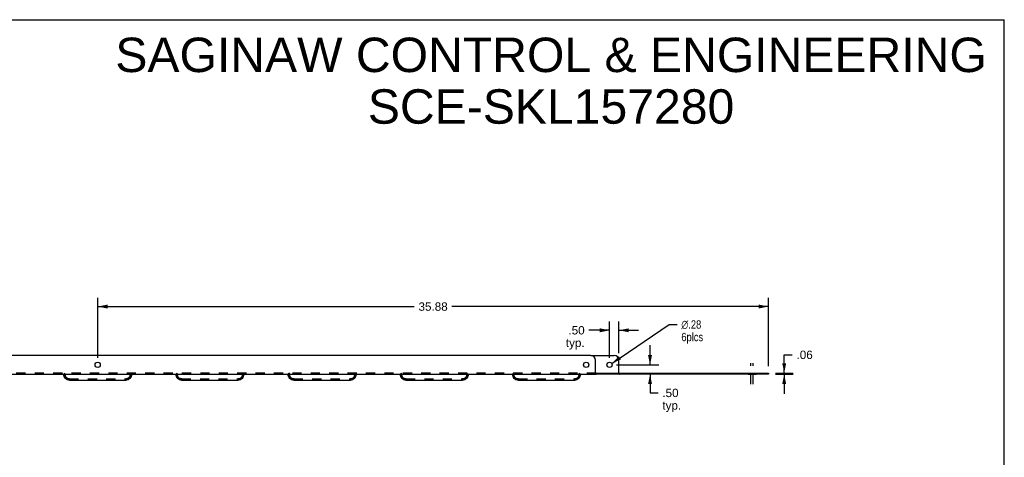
# Model space of a CAD drawing. Header units: inches. Extents: x 0 to 89.5, y 0 to 57.9.
# Tile 9 of 9: x 36.8 to 89.5, y 34.5 to 57.9. Entities that reach past the tile are written whole.
import ezdxf

# ---------------------------------------------------------------- set-up
doc = ezdxf.new("R2010")
doc.units = ezdxf.units.IN
doc.header["$LTSCALE"] = 4.921053
doc.header["$MEASUREMENT"] = 0
doc.linetypes.add('DASHED', pattern=[0.2, 0.1, -0.1])
doc.linetypes.add('HIDDEN', pattern=[0.2, 0.1, -0.1])
doc.layers.get('0').update_dxf_attribs({"linetype": 'CONTINUOUS'})
for name, color, linetype in [('02___PRT_ALL_AXES', 7, 'CONTINUOUS'), ('DEFAULT_2', 8, 'HIDDEN'), ('DIMENSIONS', 7, 'CONTINUOUS')]:
    doc.layers.add(name, color=color, linetype=linetype)
doc.styles.get("Standard").update_dxf_attribs({"font": 'arial.ttf'})
doc.styles.add('TEXTSTYLE_1', font='gdt', dxfattribs={"width": 0.8})
doc.dimstyles.new('DIMSTYLE_1', dxfattribs={"dimtxt": 0.447368, "dimasz": 0.526316, "dimexe": 0.09, "dimexo": 0.07, "dimgap": 0.0425, "dimtad": 0, "dimtih": 1, "dimtoh": 1, "dimzin": 4, "dimdsep": 46, "dimtxsty": 'Standard', "dimblk": '_FILLED', "dimblk1": '_FILLED', "dimblk2": '_FILLED', "dimcen": 0.09, "dimazin": 1, "dimtfac": 1, "dimtofl": 0, "dimtmove": 0, "dimatfit": 3, "dimldrblk": '_FILLED', "dimfxl": 0, "dimtolj": 1, "dimtzin": 4, "dimarcsym": 0})
doc.dimstyles.new('DIMSTYLE_2', dxfattribs={"dimtxt": 0.447368, "dimasz": 0.526316, "dimexe": 0.09, "dimexo": 0.07, "dimgap": 0.09, "dimtad": 0, "dimtih": 1, "dimtoh": 1, "dimzin": 4, "dimdsep": 46, "dimtxsty": 'Standard', "dimblk": '_FILLED', "dimblk1": '_FILLED', "dimblk2": '_FILLED', "dimcen": 0.09, "dimazin": 1, "dimtfac": 1, "dimtofl": 0, "dimtmove": 0, "dimatfit": 1, "dimldrblk": '_FILLED', "dimfxl": 0, "dimtolj": 1, "dimtzin": 4, "dimarcsym": 0})

# ---------------------------------------------------------------- blocks, each defined once
blk = doc.blocks.new('_FILLED')
at = {"color": 0, "linetype": 'ByBlock'}
blk.add_solid([(0, 0), (-1, 0.2), (-1, -0.2)], dxfattribs=at)
blk = doc.blocks.new('*D15')
at = {"color": 2, "linetype": 'Continuous'}
for p, q in [((70.527, 39.423), (70.527, 40.475)), ((68.731, 39.423), (71.001, 39.423)), ((70.527, 38.923), (70.527, 37.922)), ((70.527, 37.922), (70.961, 37.922))]:
    blk.add_line(p, q, dxfattribs=at)
at = {"color": 2, "linetype": 'Continuous', "xscale": 0.5263157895, "yscale": 0.5263157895, "zscale": 0.5263157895}
for p, rotation in [((70.527, 39.423), 270), ((70.527, 38.923), 90)]:
    blk.add_blockref('_FILLED', p, dxfattribs=dict(at, rotation=rotation))
at = {"color": 2, "linetype": 'Continuous', "insert": (71.185, 38.145), "char_height": 0.4474, "width": 1.00616, "attachment_point": 1, "line_spacing_factor": 0.9}
blk.add_mtext('.50\\Ptyp.', dxfattribs=at)
blk = doc.blocks.new('*D16')
at = {"color": 2, "linetype": 'Continuous'}
for p, q in [((68.362, 39.791), (68.362, 41.746)), ((68.862, 40.041), (68.862, 41.746)), ((68.362, 41.272), (67.255, 41.272)), ((68.862, 41.272), (69.915, 41.272))]:
    blk.add_line(p, q, dxfattribs=at)
at = {"color": 2, "linetype": 'Continuous', "xscale": 0.5263157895, "yscale": 0.5263157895, "zscale": 0.5263157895}
blk.add_blockref('_FILLED', (68.362, 41.272), dxfattribs=at)
at = {"color": 2, "linetype": 'Continuous', "xscale": 0.5263157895, "yscale": 0.5263157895, "zscale": 0.5263157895, "rotation": 180}
blk.add_blockref('_FILLED', (68.862, 41.272), dxfattribs=at)
at = {"color": 2, "linetype": 'Continuous', "insert": (67.031, 41.496), "char_height": 0.4474, "width": 1.00616, "attachment_point": 3, "line_spacing_factor": 0.9}
blk.add_mtext('.50\\Ptyp.', dxfattribs=at)
blk = doc.blocks.new('*D17')
at = {"color": 2, "linetype": 'Continuous'}
for p, q in [((68.479, 39.502), (71.543, 41.583)), ((71.543, 41.583), (71.977, 41.583))]:
    blk.add_line(p, q, dxfattribs=at)
at = {"color": 2, "linetype": 'Continuous', "xscale": 0.5263157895, "yscale": 0.5263157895, "zscale": 0.5263157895, "rotation": 214.1840486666}
blk.add_blockref('_FILLED', (68.479, 39.502), dxfattribs=at)
at = {"color": 2, "linetype": 'Continuous', "insert": (72.201, 41.806), "char_height": 0.44737, "width": 1.46462, "attachment_point": 1, "line_spacing_factor": 0.9, "style": 'TEXTSTYLE_1'}
blk.add_mtext('{\\fgdt;n}\\fArial;.28\\P6plcs', dxfattribs=at)
blk = doc.blocks.new('*D18')
at = {"color": 2, "linetype": 'Continuous'}
for p, q in [((77.703, 38.983), (77.703, 39.96)), ((77.703, 39.96), (78.137, 39.96)), ((77.231, 38.983), (78.177, 38.983)), ((77.231, 38.923), (78.177, 38.923)), ((77.703, 38.923), (77.703, 37.87))]:
    blk.add_line(p, q, dxfattribs=at)
at = {"color": 2, "linetype": 'Continuous', "xscale": 0.5263157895, "yscale": 0.5263157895, "zscale": 0.5263157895}
for p, rotation in [((77.703, 38.983), 270), ((77.703, 38.923), 90)]:
    blk.add_blockref('_FILLED', p, dxfattribs=dict(at, rotation=rotation))
at = {"color": 2, "linetype": 'Continuous', "insert": (78.361, 40.184), "char_height": 0.4474, "width": 0.86813, "attachment_point": 1, "line_spacing_factor": 0.9}
blk.add_mtext('.06', dxfattribs=at)
blk = doc.blocks.new('*D20')
at = {"color": 2, "linetype": 'Continuous'}
for p, q in [((40.987, 39.791), (40.987, 43.015)), ((76.862, 39.351), (76.862, 43.015)), ((40.987, 42.542), (57.92, 42.542)), ((76.862, 42.542), (59.93, 42.542))]:
    blk.add_line(p, q, dxfattribs=at)
at = {"color": 2, "linetype": 'Continuous', "xscale": 0.5263157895, "yscale": 0.5263157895, "zscale": 0.5263157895, "rotation": 180}
blk.add_blockref('_FILLED', (40.987, 42.542), dxfattribs=at)
at = {"color": 2, "linetype": 'Continuous', "xscale": 0.5263157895, "yscale": 0.5263157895, "zscale": 0.5263157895}
blk.add_blockref('_FILLED', (76.862, 42.542), dxfattribs=at)
at = {"color": 2, "linetype": 'Continuous', "insert": (58.925, 42.765), "char_height": 0.4474, "width": 1.56329, "attachment_point": 2, "line_spacing_factor": 0.9}
blk.add_mtext('35.88', dxfattribs=at)

msp = doc.modelspace()

# ---------------------------------------------------------------- linework, layer by layer
at = {"color": 7, "linetype": 'Continuous'}
for p, q in [((0, 57.895), (89.474, 57.895)), ((89.474, 0), (89.474, 57.895)), ((67.362, 39.923), (68.612, 39.923)), ((68.862, 38.983), (68.862, 39.673)), ((67.639, 38.983), (76.862, 38.983)), ((67.639, 38.983), (67.639, 38.923)), ((76.862, 38.983), (76.862, 38.923))]:
    msp.add_line(p, q, dxfattribs=at)
at = {"color": 3, "linetype": 'Continuous'}
for p, q in [((67.362, 39.923), (14.612, 39.923)), ((67.612, 38.952), (67.612, 39.673)), ((14.347, 38.923), (67.628, 38.923)), ((39.474, 38.611), (42.501, 38.611)), ((45.474, 38.611), (48.501, 38.611)), ((51.474, 38.611), (54.501, 38.611)), ((57.474, 38.611), (60.501, 38.611)), ((63.474, 38.611), (66.501, 38.611)), ((76.862, 38.923), (67.639, 38.923))]:
    msp.add_line(p, q, dxfattribs=at)
at = {"color": 7, "linetype": 'Continuous'}
for points in [[(67.612, 38.997), (67.617, 38.997), (67.62, 38.996), (67.623, 38.994), (67.626, 38.991), (67.629, 38.988), (67.632, 38.985), (67.635, 38.983), (67.639, 38.983)], [(68.862, 38.997), (68.867, 38.997), (68.87, 38.996), (68.873, 38.994), (68.876, 38.991), (68.879, 38.988), (68.882, 38.985), (68.885, 38.983), (68.889, 38.983)]]:
    msp.add_lwpolyline(points, dxfattribs=at)
at = {"color": 3, "linetype": 'Continuous'}
msp.add_lwpolyline([(67.612, 38.952), (67.616, 38.948), (67.619, 38.943), (67.622, 38.938), (67.625, 38.934), (67.628, 38.929), (67.631, 38.926), (67.635, 38.924), (67.639, 38.923)], dxfattribs=at)
for centre, radius, start, end in [((67.362, 39.673), 0.25, 0, 90), ((39.487, 38.92), 0.31, 180.1019, 267.4773), ((42.487, 38.92), 0.31, 272.5227, 359.9), ((45.487, 38.92), 0.31, 180.1019, 267.4773), ((48.487, 38.92), 0.31, 272.5227, 359.9), ((51.487, 38.92), 0.31, 180.1019, 267.4773), ((54.487, 38.92), 0.31, 272.5227, 359.9), ((57.487, 38.92), 0.31, 180.1019, 267.4773), ((60.487, 38.92), 0.31, 272.5227, 359.9), ((63.487, 38.92), 0.31, 180.1019, 267.4773), ((66.487, 38.92), 0.31, 272.5227, 359.9)]:
    msp.add_arc(centre, radius, start, end, dxfattribs=at)
at = {"color": 7, "linetype": 'Continuous'}
msp.add_arc((68.612, 39.673), 0.25, 0, 90, dxfattribs=at)
at = {"layer": '02___PRT_ALL_AXES', "color": 2, "linetype": 'DASHED'}
for p, q in [((75.925, 38.383), (75.925, 39.509)), ((76.05, 38.383), (76.05, 39.509))]:
    msp.add_line(p, q, dxfattribs=at)
at = {"layer": '02___PRT_ALL_AXES', "color": 8, "linetype": 'HIDDEN'}
for p, q in [((75.769, 38.983), (76.206, 38.983)), ((75.769, 38.983), (75.769, 38.923)), ((76.206, 38.983), (76.206, 38.923)), ((75.769, 38.923), (76.206, 38.923))]:
    msp.add_line(p, q, dxfattribs=at)
at = {"layer": '02___PRT_ALL_AXES', "color": 3, "linetype": 'Continuous'}
for centre in [(40.987, 39.423), (67.112, 39.423)]:
    msp.add_circle(centre, 0.141, dxfattribs=at)
at = {"layer": '02___PRT_ALL_AXES', "color": 7, "linetype": 'Continuous'}
msp.add_circle((68.362, 39.423), 0.141, dxfattribs=at)
at = {"layer": 'DEFAULT_2', "color": 8, "linetype": 'HIDDEN'}
for p, q in [((67.639, 38.983), (14.336, 38.983)), ((39.237, 38.983), (39.182, 38.923)), ((39.237, 38.92), (39.237, 38.983)), ((42.737, 38.983), (42.737, 38.921)), ((42.737, 38.983), (42.793, 38.923)), ((45.237, 38.983), (45.182, 38.923)), ((45.237, 38.92), (45.237, 38.983)), ((48.737, 38.983), (48.793, 38.923)), ((48.737, 38.983), (48.737, 38.921)), ((51.237, 38.983), (51.182, 38.923)), ((51.237, 38.92), (51.237, 38.983)), ((54.737, 38.983), (54.793, 38.923)), ((54.737, 38.983), (54.737, 38.921)), ((57.237, 38.983), (57.182, 38.923)), ((57.237, 38.92), (57.237, 38.983)), ((60.737, 38.983), (60.793, 38.923)), ((60.737, 38.983), (60.737, 38.921)), ((63.237, 38.983), (63.182, 38.923)), ((63.237, 38.92), (63.237, 38.983)), ((66.737, 38.983), (66.793, 38.923)), ((66.737, 38.983), (66.737, 38.921)), ((68.862, 38.952), (68.862, 38.983)), ((68.889, 38.983), (68.889, 38.923)), ((39.177, 38.921), (39.177, 38.923)), ((39.177, 38.921), (39.177, 38.921)), ((39.237, 38.921), (39.177, 38.921)), ((39.183, 38.93), (39.178, 38.929)), ((39.178, 38.928), (39.179, 38.927)), ((39.179, 38.927), (39.182, 38.923)), ((39.487, 38.671), (39.439, 38.675)), ((39.475, 38.671), (42.5, 38.671)), ((42.737, 38.921), (42.733, 38.872)), ((42.737, 38.921), (42.797, 38.921)), ((42.779, 38.938), (42.774, 38.942)), ((42.793, 38.923), (42.796, 38.927)), ((42.796, 38.927), (42.797, 38.928)), ((42.797, 38.923), (42.797, 38.921)), ((42.797, 38.921), (42.797, 38.921)), ((45.177, 38.921), (45.177, 38.923)), ((45.237, 38.921), (45.177, 38.921)), ((45.177, 38.921), (45.177, 38.921)), ((45.183, 38.93), (45.178, 38.929)), ((45.178, 38.928), (45.179, 38.927)), ((45.179, 38.927), (45.182, 38.923)), ((45.487, 38.671), (45.439, 38.675)), ((45.475, 38.671), (48.5, 38.671)), ((48.737, 38.921), (48.733, 38.872)), ((48.737, 38.921), (48.797, 38.921)), ((48.779, 38.938), (48.774, 38.942)), ((48.793, 38.923), (48.796, 38.927)), ((48.796, 38.927), (48.797, 38.928)), ((48.797, 38.923), (48.797, 38.921)), ((48.797, 38.921), (48.797, 38.921)), ((51.177, 38.921), (51.177, 38.923)), ((51.237, 38.921), (51.177, 38.921)), ((51.177, 38.921), (51.177, 38.921)), ((51.183, 38.93), (51.178, 38.929)), ((51.178, 38.928), (51.179, 38.927)), ((51.179, 38.927), (51.182, 38.923)), ((51.487, 38.671), (51.439, 38.675)), ((51.475, 38.671), (54.5, 38.671)), ((54.737, 38.921), (54.733, 38.872)), ((54.737, 38.921), (54.797, 38.921)), ((54.779, 38.938), (54.774, 38.942)), ((54.793, 38.923), (54.796, 38.927)), ((54.796, 38.927), (54.797, 38.928)), ((54.797, 38.923), (54.797, 38.921)), ((54.797, 38.921), (54.797, 38.921)), ((57.177, 38.921), (57.177, 38.923)), ((57.237, 38.921), (57.177, 38.921)), ((57.177, 38.921), (57.177, 38.921)), ((57.183, 38.93), (57.178, 38.929)), ((57.178, 38.928), (57.179, 38.927)), ((57.179, 38.927), (57.182, 38.923)), ((57.487, 38.671), (57.439, 38.675)), ((57.475, 38.671), (60.5, 38.671)), ((60.737, 38.921), (60.733, 38.872)), ((60.737, 38.921), (60.797, 38.921)), ((60.779, 38.938), (60.774, 38.942)), ((60.793, 38.923), (60.796, 38.927)), ((60.796, 38.927), (60.797, 38.928)), ((60.797, 38.923), (60.797, 38.921)), ((60.797, 38.921), (60.797, 38.921)), ((63.177, 38.921), (63.177, 38.923)), ((63.237, 38.921), (63.177, 38.921)), ((63.177, 38.921), (63.177, 38.921)), ((63.183, 38.93), (63.178, 38.929)), ((63.178, 38.928), (63.179, 38.927)), ((63.179, 38.927), (63.182, 38.923)), ((63.487, 38.671), (63.439, 38.675)), ((63.475, 38.671), (66.5, 38.671)), ((66.737, 38.921), (66.733, 38.872)), ((66.737, 38.921), (66.797, 38.921)), ((66.779, 38.938), (66.774, 38.942)), ((66.793, 38.923), (66.796, 38.927)), ((66.796, 38.927), (66.797, 38.928)), ((66.797, 38.923), (66.797, 38.921)), ((66.797, 38.921), (66.797, 38.921)), ((67.639, 38.923), (67.628, 38.923))]:
    msp.add_line(p, q, dxfattribs=at)
for points in [[(39.487, 38.611), (39.427, 38.617), (39.369, 38.634), (39.315, 38.663), (39.268, 38.701), (39.23, 38.748), (39.201, 38.802), (39.183, 38.86), (39.177, 38.921)], [(39.177, 38.923), (39.178, 38.927), (39.178, 38.929), (39.178, 38.928)], [(39.201, 38.943), (39.196, 38.938), (39.19, 38.934), (39.183, 38.93)], [(39.311, 38.744), (39.28, 38.782), (39.257, 38.825), (39.242, 38.872), (39.237, 38.921)], [(39.439, 38.675), (39.392, 38.69), (39.349, 38.713), (39.311, 38.744)], [(42.797, 38.921), (42.792, 38.86), (42.774, 38.802), (42.745, 38.748), (42.707, 38.701), (42.66, 38.663), (42.606, 38.634), (42.548, 38.617), (42.487, 38.611)], [(42.664, 38.744), (42.626, 38.713), (42.583, 38.69), (42.536, 38.675), (42.487, 38.671)], [(42.733, 38.872), (42.718, 38.825), (42.695, 38.782), (42.664, 38.744)], [(42.797, 38.928), (42.791, 38.931), (42.784, 38.934), (42.779, 38.938)], [(42.797, 38.928), (42.797, 38.926), (42.797, 38.923)], [(45.487, 38.611), (45.427, 38.617), (45.369, 38.634), (45.315, 38.663), (45.268, 38.701), (45.23, 38.748), (45.201, 38.802), (45.183, 38.86), (45.177, 38.921)], [(45.177, 38.923), (45.178, 38.927), (45.178, 38.929), (45.178, 38.928)], [(45.201, 38.943), (45.196, 38.938), (45.19, 38.934), (45.183, 38.93)], [(45.311, 38.744), (45.28, 38.782), (45.257, 38.825), (45.242, 38.872), (45.237, 38.921)], [(45.439, 38.675), (45.392, 38.69), (45.349, 38.713), (45.311, 38.744)], [(48.797, 38.921), (48.792, 38.86), (48.774, 38.802), (48.745, 38.748), (48.707, 38.701), (48.66, 38.663), (48.606, 38.634), (48.548, 38.617), (48.487, 38.611)], [(48.664, 38.744), (48.626, 38.713), (48.583, 38.69), (48.536, 38.675), (48.487, 38.671)], [(48.733, 38.872), (48.718, 38.825), (48.695, 38.782), (48.664, 38.744)], [(48.797, 38.928), (48.791, 38.931), (48.784, 38.934), (48.779, 38.938)], [(48.797, 38.928), (48.797, 38.926), (48.797, 38.923)], [(51.487, 38.611), (51.427, 38.617), (51.369, 38.634), (51.315, 38.663), (51.268, 38.701), (51.23, 38.748), (51.201, 38.802), (51.183, 38.86), (51.177, 38.921)], [(51.177, 38.923), (51.178, 38.927), (51.178, 38.929), (51.178, 38.928)], [(51.201, 38.943), (51.196, 38.938), (51.19, 38.934), (51.183, 38.93)], [(51.311, 38.744), (51.28, 38.782), (51.257, 38.825), (51.242, 38.872), (51.237, 38.921)], [(51.439, 38.675), (51.392, 38.69), (51.349, 38.713), (51.311, 38.744)], [(54.797, 38.921), (54.792, 38.86), (54.774, 38.802), (54.745, 38.748), (54.707, 38.701), (54.66, 38.663), (54.606, 38.634), (54.548, 38.617), (54.487, 38.611)], [(54.664, 38.744), (54.626, 38.713), (54.583, 38.69), (54.536, 38.675), (54.487, 38.671)], [(54.733, 38.872), (54.718, 38.825), (54.695, 38.782), (54.664, 38.744)], [(54.797, 38.928), (54.791, 38.931), (54.784, 38.934), (54.779, 38.938)], [(54.797, 38.928), (54.797, 38.926), (54.797, 38.923)], [(57.487, 38.611), (57.427, 38.617), (57.369, 38.634), (57.315, 38.663), (57.268, 38.701), (57.23, 38.748), (57.201, 38.802), (57.183, 38.86), (57.177, 38.921)], [(57.177, 38.923), (57.178, 38.927), (57.178, 38.929), (57.178, 38.928)], [(57.201, 38.943), (57.196, 38.938), (57.19, 38.934), (57.183, 38.93)], [(57.311, 38.744), (57.28, 38.782), (57.257, 38.825), (57.242, 38.872), (57.237, 38.921)], [(57.439, 38.675), (57.392, 38.69), (57.349, 38.713), (57.311, 38.744)], [(60.797, 38.921), (60.792, 38.86), (60.774, 38.802), (60.745, 38.748), (60.707, 38.701), (60.66, 38.663), (60.606, 38.634), (60.548, 38.617), (60.487, 38.611)], [(60.664, 38.744), (60.626, 38.713), (60.583, 38.69), (60.536, 38.675), (60.487, 38.671)], [(60.733, 38.872), (60.718, 38.825), (60.695, 38.782), (60.664, 38.744)], [(60.797, 38.928), (60.791, 38.931), (60.784, 38.934), (60.779, 38.938)], [(60.797, 38.928), (60.797, 38.926), (60.797, 38.923)], [(63.487, 38.611), (63.427, 38.617), (63.369, 38.634), (63.315, 38.663), (63.268, 38.701), (63.23, 38.748), (63.201, 38.802), (63.183, 38.86), (63.177, 38.921)], [(63.177, 38.923), (63.178, 38.927), (63.178, 38.929), (63.178, 38.928)], [(63.201, 38.943), (63.196, 38.938), (63.19, 38.934), (63.183, 38.93)], [(63.311, 38.744), (63.28, 38.782), (63.257, 38.825), (63.242, 38.872), (63.237, 38.921)], [(63.439, 38.675), (63.392, 38.69), (63.349, 38.713), (63.311, 38.744)], [(66.797, 38.921), (66.792, 38.86), (66.774, 38.802), (66.745, 38.748), (66.707, 38.701), (66.66, 38.663), (66.606, 38.634), (66.548, 38.617), (66.487, 38.611)], [(66.664, 38.744), (66.626, 38.713), (66.583, 38.69), (66.536, 38.675), (66.487, 38.671)], [(66.733, 38.872), (66.718, 38.825), (66.695, 38.782), (66.664, 38.744)], [(66.797, 38.928), (66.791, 38.931), (66.784, 38.934), (66.779, 38.938)], [(66.797, 38.928), (66.797, 38.926), (66.797, 38.923)], [(67.639, 38.924), (67.634, 38.923), (67.63, 38.923)], [(68.862, 38.952), (68.866, 38.948), (68.869, 38.943), (68.872, 38.938), (68.875, 38.934), (68.878, 38.929), (68.881, 38.926), (68.885, 38.924), (68.889, 38.923)], [(68.889, 38.924), (68.884, 38.923), (68.88, 38.923)]]:
    msp.add_lwpolyline(points, dxfattribs=at)
for centre, start, end in [((39.487, 38.92), 180, 267.191), ((42.487, 38.92), 272.809, 360), ((45.487, 38.92), 180, 267.191), ((48.487, 38.92), 272.809, 360), ((51.487, 38.92), 180, 267.191), ((54.487, 38.92), 272.809, 360), ((57.487, 38.92), 180, 267.191), ((60.487, 38.92), 272.809, 360), ((63.487, 38.92), 180, 267.191), ((66.487, 38.92), 272.809, 360)]:
    msp.add_arc(centre, 0.25, start, end, dxfattribs=at)

# ---------------------------------------------------------------- texts
at = {"layer": 'DIMENSIONS', "color": 2, "linetype": 'Continuous', "insert": (65.234, 56.933), "char_height": 1.84211, "width": 46.52514, "attachment_point": 2, "line_spacing_factor": 0.9}
msp.add_mtext('SAGINAW CONTROL & ENGINEERING\\PSCE-SKL157280', dxfattribs=at)

# ---------------------------------------------------------------- dimensions: what is measured, and where the dimension line sits
at = {"color": 2, "linetype": 'Continuous'}
for base, p1, p2, angle, picture, middle in [((40.987495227, 42.541508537), (76.862495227, 39.281068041), (40.987495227, 39.721068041), 180, '*D20', (58.923213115, 42.53901576)), ((77.703, 38.923), (78.247, 38.983), (78.247, 38.923), 270, '*D18', (78.808, 39.958))]:
    dim = msp.add_linear_dim(base=base, p1=p1, p2=p2, angle=angle, dimstyle='DIMSTYLE_1', dxfattribs=at)
    dim.commit()
    dim.dimension.update_dxf_attribs({"geometry": picture, "text_midpoint": middle, "dimtype": 160})
for base, p1, p2, angle, picture, middle in [((68.362, 41.272), (68.862, 39.971), (68.362, 39.721), 180, '*D16', (66.528, 40.937)), ((70.527, 39.423), (67.639, 38.923), (68.661, 39.423), 90, '*D15', (71.688, 37.586))]:
    dim = msp.add_linear_dim(base=base, p1=p1, p2=p2, angle=angle, text='<>\\Ptyp.', dimstyle='DIMSTYLE_1', dxfattribs=at)
    dim.commit()
    dim.dimension.update_dxf_attribs({"geometry": picture, "text_midpoint": middle, "dimtype": 160})
dim = msp.add_diameter_dim_2p(p1=(68.479, 39.502), p2=(68.246, 39.344), text='%%c<>\\P6plcs', dimstyle='DIMSTYLE_2', override={"dimpost": '<>'}, dxfattribs=at)
dim.commit()
dim.dimension.update_dxf_attribs({"geometry": '*D17', "text_midpoint": (72.933, 41.247), "dimtype": 163})

doc.saveas('drawing.dxf')
